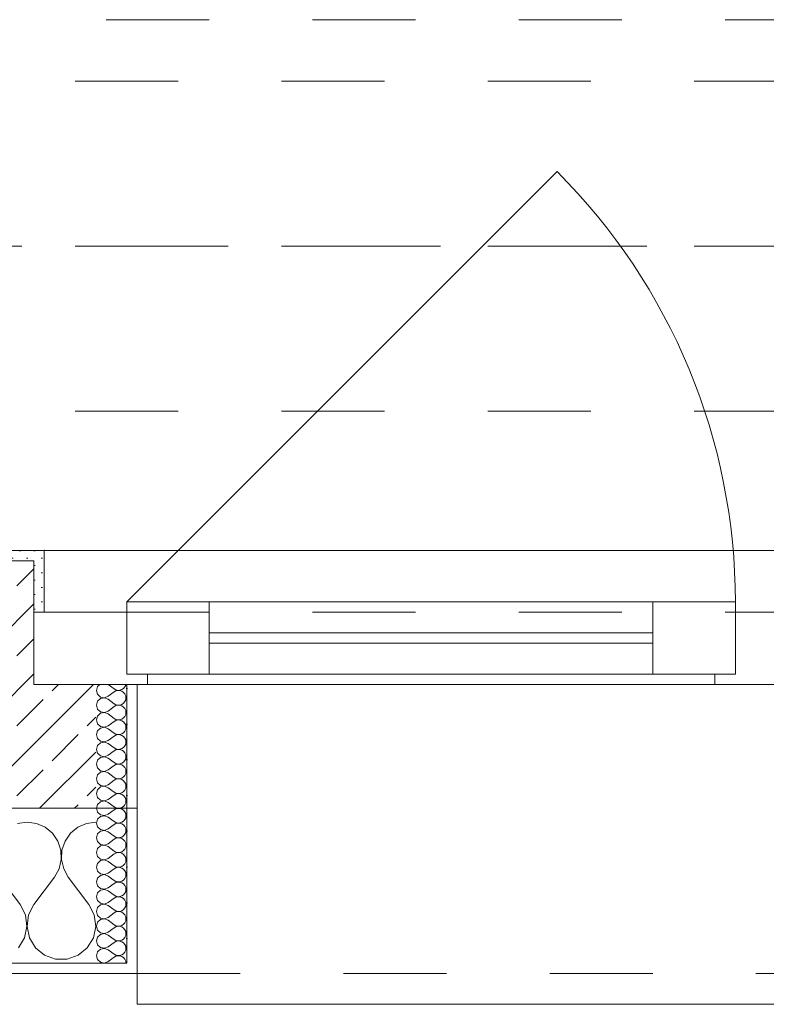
# Model space of a CAD drawing. Header units: metres. Extents: x -3.5 to 65.3, y -10.9 to 16.7.
# Tile 30 of 165: x 22.726 to 23.45, y -0.185 to 0.769. Entities that reach past the tile are written whole.
import ezdxf

# ---------------------------------------------------------------- set-up
doc = ezdxf.new("R2010")
doc.units = ezdxf.units.M
doc.header["$MEASUREMENT"] = 0
for name, pattern in [('Achse', [0.08, 0.04, -0.02, 0, -0.02]), ('Strichlinie doppelt', [0.218722, 0.105833, -0.042333, 0.028222, -0.042333]), ('Strichlinie eng', [0.046, 0.03, -0.016]), ('Untersicht', [0.04, 0.03, -0.01]), ('Wipeout_Contour', [1, 0, -1])]:
    doc.linetypes.add(name, pattern=pattern)
for name, color, linetype in [('102 - Bemaßung_ Beschriftung.Detail_ Ausschnitt', 7, 'Continuous'), ('451 - Universal.Achsen Raster', 7, 'Continuous'), ('603 - Struktur.Bodenplatte_ Decke Roh', 7, 'Continuous'), ('604 - Struktur.Wand Aussen', 7, 'Continuous'), ('608 - Struktur.Träger', 7, 'Continuous'), ('653 - Abdeckung.TB Verkofferung', 7, 'Continuous')]:
    doc.layers.add(name, color=color, linetype=linetype)
doc.styles.add('ERSTELLTER_STIL_1', font='txt')
doc.dimstyles.new('ERSTELLTER_STIL__1', dxfattribs={"dimtxt": 0.04, "dimasz": 0.02128, "dimexe": 0.18, "dimexo": 0.0625, "dimgap": 0, "dimtad": 1, "dimzin": 0, "dimdsep": 46, "dimtxsty": 'ERSTELLTER_STIL_1', "dimblk": 'ARROWHEAD_2', "dimblk1": 'ARROWHEAD_2', "dimblk2": 'ARROWHEAD_2', "dimcen": 0.09, "dimse1": 1, "dimse2": 1, "dimclrd": 7, "dimclre": 7, "dimclrt": 7, "dimazin": 0, "dimtfac": 1, "dimtdec": 4, "dimtmove": 0, "dimatfit": 3, "dimfxl": 1, "dimtolj": 1, "dimtzin": 0, "dimarcsym": 0})
pattern_1 = [(0, (0, 0), (0, 0.034641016), [0, -0.02]), (0, (0.01, 0.01732), (0, 0.034641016), [0, -0.02])]
pattern_2 = [(45, (0, 0), (-0.007071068, 0.007071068), [0, -0.01])]

# ---------------------------------------------------------------- blocks, each defined once
blk = doc.blocks.new('*X16')
at = {"layer": '604 - Struktur.Wand Aussen', "color": 7, "linetype": 'Continuous', "lineweight": 5}
for p, q in [((22.73333, -0.00833), (22.72422, -0.0096)), ((22.74244, -0.0096), (22.73333, -0.00833)), ((22.8, -0.00833), (22.79089, -0.0096)), ((22.75086, -0.01331), (22.74244, -0.0096)), ((22.75794, -0.01918), (22.75086, -0.01331)), ((22.78248, -0.01331), (22.77539, -0.01918)), ((22.79089, -0.0096), (22.78248, -0.01331)), ((22.76315, -0.02676), (22.75794, -0.01918)), ((22.76609, -0.03547), (22.76315, -0.02676)), ((22.77019, -0.02676), (22.76725, -0.03547)), ((22.77539, -0.01918), (22.77019, -0.02676)), ((22.76653, -0.04466), (22.76609, -0.03547)), ((22.76725, -0.03547), (22.7668, -0.04466)), ((22.76445, -0.05362), (22.76653, -0.04466)), ((22.7668, -0.04466), (22.76888, -0.05362)), ((22.76, -0.06167), (22.76445, -0.05362)), ((22.76888, -0.05362), (22.77333, -0.06167)), ((22.72667, -0.08833), (22.70667, -0.06167)), ((22.74, -0.08833), (22.76, -0.06167)), ((22.79333, -0.08833), (22.77333, -0.06167)), ((22.73182, -0.09839), (22.72667, -0.08833)), ((22.74, -0.08833), (22.73485, -0.09839)), ((22.79848, -0.09839), (22.79333, -0.08833)), ((22.73331, -0.10959), (22.73182, -0.09839)), ((22.73485, -0.09839), (22.73336, -0.10959)), ((22.79998, -0.10959), (22.79848, -0.09839)), ((22.73097, -0.12065), (22.73331, -0.10959)), ((22.73336, -0.10959), (22.73569, -0.12065)), ((22.79764, -0.12065), (22.79998, -0.10959)), ((22.72508, -0.13029), (22.73097, -0.12065)), ((22.73569, -0.12065), (22.74159, -0.13029)), ((22.79175, -0.13029), (22.79764, -0.12065)), ((22.74159, -0.13029), (22.75037, -0.13741)), ((22.78297, -0.13741), (22.79175, -0.13029)), ((22.75037, -0.13741), (22.76102, -0.14118)), ((22.76102, -0.14118), (22.77232, -0.14118)), ((22.77232, -0.14118), (22.78297, -0.13741))]:
    blk.add_line(p, q, dxfattribs=at)
blk = doc.blocks.new('*X34')
at = {"layer": '604 - Struktur.Wand Aussen', "color": 7, "linetype": 'Continuous', "lineweight": 5}
for p, q in [((22.80392, 0.125), (22.80178, 0.12304)), ((22.81214, 0.125), (22.81786, 0.12071)), ((22.82822, 0.12267), (22.82901, 0.12448)), ((22.82901, 0.12448), (22.82909, 0.125)), ((22.80178, 0.12304), (22.80071, 0.11929)), ((22.80071, 0.11929), (22.80178, 0.11553)), ((22.80178, 0.11553), (22.80466, 0.1129)), ((22.81214, 0.11357), (22.81786, 0.11786)), ((22.81786, 0.12071), (22.81958, 0.11976)), ((22.81958, 0.11881), (22.81786, 0.11786)), ((22.81958, 0.11976), (22.8215, 0.11931)), ((22.8215, 0.11926), (22.81958, 0.11881)), ((22.8215, 0.11931), (22.82347, 0.11941)), ((22.82347, 0.11916), (22.8215, 0.11926)), ((22.82347, 0.11941), (22.82534, 0.12004)), ((22.82534, 0.11853), (22.82347, 0.11916)), ((22.82534, 0.12004), (22.82696, 0.12116)), ((22.82696, 0.11742), (22.82534, 0.11853)), ((22.82696, 0.12116), (22.82822, 0.12267)), ((22.82822, 0.1159), (22.82696, 0.11742)), ((22.82901, 0.11409), (22.82822, 0.1159)), ((22.80178, 0.10876), (22.80071, 0.105)), ((22.80071, 0.105), (22.80178, 0.10124)), ((22.80466, 0.11139), (22.80178, 0.10876)), ((22.80466, 0.1129), (22.8085, 0.11217)), ((22.8085, 0.11211), (22.80466, 0.11139)), ((22.8085, 0.11217), (22.81214, 0.11357)), ((22.81214, 0.11071), (22.8085, 0.11211)), ((22.81214, 0.11071), (22.81786, 0.10643)), ((22.81786, 0.10643), (22.81958, 0.10547)), ((22.81958, 0.10547), (22.8215, 0.10503)), ((22.8215, 0.10503), (22.82347, 0.10512)), ((22.82347, 0.10512), (22.82534, 0.10575)), ((22.82534, 0.10575), (22.82696, 0.10687)), ((22.82696, 0.10687), (22.82822, 0.10839)), ((22.82822, 0.10839), (22.82901, 0.11019)), ((22.82929, 0.11214), (22.82901, 0.11409)), ((22.82901, 0.11019), (22.82929, 0.11214)), ((22.80178, 0.10124), (22.80466, 0.09861)), ((22.80466, 0.0971), (22.80178, 0.09447)), ((22.80466, 0.09861), (22.8085, 0.09789)), ((22.8085, 0.09783), (22.80466, 0.0971)), ((22.8085, 0.09789), (22.81214, 0.09929)), ((22.81214, 0.09643), (22.8085, 0.09783)), ((22.81214, 0.09929), (22.81786, 0.10357)), ((22.81214, 0.09643), (22.81786, 0.09214)), ((22.81958, 0.10453), (22.81786, 0.10357)), ((22.8215, 0.10497), (22.81958, 0.10453)), ((22.82347, 0.10488), (22.8215, 0.10497)), ((22.82534, 0.10425), (22.82347, 0.10488)), ((22.82696, 0.10313), (22.82534, 0.10425)), ((22.82822, 0.10161), (22.82696, 0.10313)), ((22.82901, 0.09981), (22.82822, 0.10161)), ((22.82822, 0.0941), (22.82901, 0.09591)), ((22.82929, 0.09786), (22.82901, 0.09981)), ((22.82901, 0.09591), (22.82929, 0.09786)), ((22.80178, 0.09447), (22.80071, 0.09071)), ((22.80071, 0.09071), (22.80178, 0.08696)), ((22.80178, 0.08696), (22.80466, 0.08433)), ((22.81214, 0.085), (22.81786, 0.08929)), ((22.81786, 0.09214), (22.81958, 0.09119)), ((22.81958, 0.09024), (22.81786, 0.08929)), ((22.81958, 0.09119), (22.8215, 0.09074)), ((22.8215, 0.09069), (22.81958, 0.09024)), ((22.8215, 0.09074), (22.82347, 0.09084)), ((22.82347, 0.09059), (22.8215, 0.09069)), ((22.82347, 0.09084), (22.82534, 0.09147)), ((22.82534, 0.08996), (22.82347, 0.09059)), ((22.82534, 0.09147), (22.82696, 0.09258)), ((22.82696, 0.08884), (22.82534, 0.08996)), ((22.82696, 0.09258), (22.82822, 0.0941)), ((22.82822, 0.08733), (22.82696, 0.08884)), ((22.82901, 0.08552), (22.82822, 0.08733)), ((22.80178, 0.08018), (22.80071, 0.07643)), ((22.80071, 0.07643), (22.80178, 0.07267)), ((22.80466, 0.08282), (22.80178, 0.08018)), ((22.80466, 0.08433), (22.8085, 0.0836)), ((22.8085, 0.08354), (22.80466, 0.08282)), ((22.8085, 0.0836), (22.81214, 0.085)), ((22.81214, 0.08214), (22.8085, 0.08354)), ((22.81214, 0.08214), (22.81786, 0.07786)), ((22.81786, 0.07786), (22.81958, 0.0769)), ((22.81958, 0.0769), (22.8215, 0.07646)), ((22.8215, 0.0764), (22.81958, 0.07595)), ((22.8215, 0.07646), (22.82347, 0.07655)), ((22.82347, 0.0763), (22.8215, 0.0764)), ((22.82347, 0.07655), (22.82534, 0.07718)), ((22.82534, 0.07718), (22.82696, 0.0783)), ((22.82696, 0.0783), (22.82822, 0.07982)), ((22.82822, 0.07982), (22.82901, 0.08162)), ((22.82929, 0.08357), (22.82901, 0.08552)), ((22.82901, 0.08162), (22.82929, 0.08357)), ((22.80178, 0.07267), (22.80466, 0.07004)), ((22.80466, 0.06853), (22.80178, 0.0659)), ((22.80466, 0.07004), (22.8085, 0.06931)), ((22.8085, 0.06926), (22.80466, 0.06853)), ((22.8085, 0.06931), (22.81214, 0.07071)), ((22.81214, 0.06786), (22.8085, 0.06926)), ((22.81214, 0.07071), (22.81786, 0.075)), ((22.81214, 0.06786), (22.81786, 0.06357)), ((22.81958, 0.07595), (22.81786, 0.075)), ((22.82534, 0.07567), (22.82347, 0.0763)), ((22.82696, 0.07456), (22.82534, 0.07567)), ((22.82822, 0.07304), (22.82696, 0.07456)), ((22.82901, 0.07124), (22.82822, 0.07304)), ((22.82822, 0.06553), (22.82901, 0.06733)), ((22.82929, 0.06929), (22.82901, 0.07124)), ((22.82901, 0.06733), (22.82929, 0.06929)), ((22.80178, 0.0659), (22.80071, 0.06214)), ((22.80071, 0.06214), (22.80178, 0.05839)), ((22.80178, 0.05839), (22.80466, 0.05575)), ((22.81214, 0.05643), (22.81786, 0.06071)), ((22.81786, 0.06357), (22.81958, 0.06262)), ((22.81958, 0.06167), (22.81786, 0.06071)), ((22.81958, 0.06262), (22.8215, 0.06217)), ((22.8215, 0.06211), (22.81958, 0.06167)), ((22.8215, 0.06217), (22.82347, 0.06227)), ((22.82347, 0.06202), (22.8215, 0.06211)), ((22.82347, 0.06227), (22.82534, 0.0629)), ((22.82534, 0.06139), (22.82347, 0.06202)), ((22.82534, 0.0629), (22.82696, 0.06401)), ((22.82696, 0.06027), (22.82534, 0.06139)), ((22.82696, 0.06401), (22.82822, 0.06553)), ((22.82822, 0.05876), (22.82696, 0.06027)), ((22.82901, 0.05695), (22.82822, 0.05876)), ((22.80178, 0.05161), (22.80071, 0.04786)), ((22.80071, 0.04786), (22.80178, 0.0441)), ((22.80466, 0.05425), (22.80178, 0.05161)), ((22.80466, 0.05575), (22.8085, 0.05503)), ((22.8085, 0.05497), (22.80466, 0.05425)), ((22.8085, 0.05503), (22.81214, 0.05643)), ((22.81214, 0.05357), (22.8085, 0.05497)), ((22.81214, 0.05357), (22.81786, 0.04929)), ((22.81786, 0.04929), (22.81958, 0.04833)), ((22.81958, 0.04833), (22.8215, 0.04789)), ((22.8215, 0.04783), (22.81958, 0.04738)), ((22.8215, 0.04789), (22.82347, 0.04798)), ((22.82347, 0.04773), (22.8215, 0.04783)), ((22.82347, 0.04798), (22.82534, 0.04861)), ((22.82534, 0.0471), (22.82347, 0.04773)), ((22.82534, 0.04861), (22.82696, 0.04973)), ((22.82696, 0.04973), (22.82822, 0.05124)), ((22.82822, 0.05124), (22.82901, 0.05305)), ((22.82929, 0.055), (22.82901, 0.05695)), ((22.82901, 0.05305), (22.82929, 0.055)), ((22.80178, 0.0441), (22.80466, 0.04147)), ((22.80466, 0.03996), (22.80178, 0.03733)), ((22.80466, 0.04147), (22.8085, 0.04074)), ((22.8085, 0.04069), (22.80466, 0.03996)), ((22.8085, 0.04074), (22.81214, 0.04214)), ((22.81214, 0.03929), (22.8085, 0.04069)), ((22.81214, 0.04214), (22.81786, 0.04643)), ((22.81214, 0.03929), (22.81786, 0.035)), ((22.81958, 0.04738), (22.81786, 0.04643)), ((22.82696, 0.04599), (22.82534, 0.0471)), ((22.82822, 0.04447), (22.82696, 0.04599)), ((22.82901, 0.04267), (22.82822, 0.04447)), ((22.82822, 0.03696), (22.82901, 0.03876)), ((22.82929, 0.04071), (22.82901, 0.04267)), ((22.82901, 0.03876), (22.82929, 0.04071)), ((22.80178, 0.03733), (22.80071, 0.03357)), ((22.80071, 0.03357), (22.80178, 0.02982)), ((22.80178, 0.02982), (22.80466, 0.02718)), ((22.81214, 0.02786), (22.81786, 0.03214)), ((22.81786, 0.035), (22.81958, 0.03405)), ((22.81958, 0.0331), (22.81786, 0.03214)), ((22.81958, 0.03405), (22.8215, 0.0336)), ((22.8215, 0.03354), (22.81958, 0.0331)), ((22.8215, 0.0336), (22.82347, 0.0337)), ((22.82347, 0.03345), (22.8215, 0.03354)), ((22.82347, 0.0337), (22.82534, 0.03433)), ((22.82534, 0.03282), (22.82347, 0.03345)), ((22.82534, 0.03433), (22.82696, 0.03544)), ((22.82696, 0.0317), (22.82534, 0.03282)), ((22.82696, 0.03544), (22.82822, 0.03696)), ((22.82822, 0.03018), (22.82696, 0.0317)), ((22.82901, 0.02838), (22.82822, 0.03018)), ((22.80178, 0.02304), (22.80071, 0.01929)), ((22.80071, 0.01929), (22.80178, 0.01553)), ((22.80466, 0.02567), (22.80178, 0.02304)), ((22.80466, 0.02718), (22.8085, 0.02646)), ((22.8085, 0.0264), (22.80466, 0.02567)), ((22.8085, 0.02646), (22.81214, 0.02786)), ((22.81214, 0.025), (22.8085, 0.0264)), ((22.81214, 0.025), (22.81786, 0.02071)), ((22.81786, 0.02071), (22.81958, 0.01976)), ((22.81958, 0.01976), (22.8215, 0.01931)), ((22.8215, 0.01926), (22.81958, 0.01881)), ((22.8215, 0.01931), (22.82347, 0.01941)), ((22.82347, 0.01916), (22.8215, 0.01926)), ((22.82347, 0.01941), (22.82534, 0.02004)), ((22.82534, 0.01853), (22.82347, 0.01916)), ((22.82534, 0.02004), (22.82696, 0.02116)), ((22.82696, 0.02116), (22.82822, 0.02267)), ((22.82822, 0.02267), (22.82901, 0.02448)), ((22.82929, 0.02643), (22.82901, 0.02838)), ((22.82901, 0.02448), (22.82929, 0.02643)), ((22.80178, 0.01553), (22.80466, 0.0129)), ((22.80466, 0.01139), (22.80178, 0.00876)), ((22.80466, 0.0129), (22.8085, 0.01217)), ((22.8085, 0.01211), (22.80466, 0.01139)), ((22.8085, 0.01217), (22.81214, 0.01357)), ((22.81214, 0.01071), (22.8085, 0.01211)), ((22.81214, 0.01357), (22.81786, 0.01786)), ((22.81214, 0.01071), (22.81786, 0.00643)), ((22.81958, 0.01881), (22.81786, 0.01786)), ((22.82696, 0.01742), (22.82534, 0.01853)), ((22.82822, 0.0159), (22.82696, 0.01742)), ((22.82901, 0.01409), (22.82822, 0.0159)), ((22.82822, 0.00839), (22.82901, 0.01019)), ((22.82929, 0.01214), (22.82901, 0.01409)), ((22.82901, 0.01019), (22.82929, 0.01214)), ((22.80178, 0.00876), (22.80071, 0.005)), ((22.80071, 0.005), (22.80178, 0.00124)), ((22.80178, 0.00124), (22.80466, -0.00139)), ((22.81214, -0.00071), (22.81786, 0.00357)), ((22.81786, 0.00643), (22.81958, 0.00547)), ((22.81958, 0.00453), (22.81786, 0.00357)), ((22.81958, 0.00547), (22.8215, 0.00503)), ((22.8215, 0.00497), (22.81958, 0.00453)), ((22.8215, 0.00503), (22.82347, 0.00512)), ((22.82347, 0.00488), (22.8215, 0.00497)), ((22.82347, 0.00512), (22.82534, 0.00575)), ((22.82534, 0.00425), (22.82347, 0.00488)), ((22.82534, 0.00575), (22.82696, 0.00687)), ((22.82696, 0.00313), (22.82534, 0.00425)), ((22.82696, 0.00687), (22.82822, 0.00839)), ((22.82822, 0.00161), (22.82696, 0.00313)), ((22.82901, -0.00019), (22.82822, 0.00161)), ((22.80178, -0.00553), (22.80071, -0.00929)), ((22.80071, -0.00929), (22.80178, -0.01304)), ((22.80466, -0.0029), (22.80178, -0.00553)), ((22.80466, -0.00139), (22.8085, -0.00211)), ((22.8085, -0.00217), (22.80466, -0.0029)), ((22.8085, -0.00211), (22.81214, -0.00071)), ((22.81214, -0.00357), (22.8085, -0.00217)), ((22.81214, -0.00357), (22.81786, -0.00786)), ((22.81786, -0.00786), (22.81958, -0.00881)), ((22.81958, -0.00881), (22.8215, -0.00926)), ((22.8215, -0.00931), (22.81958, -0.00976)), ((22.8215, -0.00926), (22.82347, -0.00916)), ((22.82347, -0.00941), (22.8215, -0.00931)), ((22.82347, -0.00916), (22.82534, -0.00853)), ((22.82534, -0.01004), (22.82347, -0.00941)), ((22.82534, -0.00853), (22.82696, -0.00742)), ((22.82696, -0.00742), (22.82822, -0.0059)), ((22.82822, -0.0059), (22.82901, -0.00409)), ((22.82929, -0.00214), (22.82901, -0.00019)), ((22.82901, -0.00409), (22.82929, -0.00214)), ((22.80178, -0.01304), (22.80466, -0.01567)), ((22.80466, -0.01718), (22.80178, -0.01982)), ((22.80466, -0.01567), (22.8085, -0.0164)), ((22.8085, -0.01646), (22.80466, -0.01718)), ((22.8085, -0.0164), (22.81214, -0.015)), ((22.81214, -0.01786), (22.8085, -0.01646)), ((22.81214, -0.015), (22.81786, -0.01071)), ((22.81214, -0.01786), (22.81786, -0.02214)), ((22.81958, -0.00976), (22.81786, -0.01071)), ((22.82696, -0.01116), (22.82534, -0.01004)), ((22.82822, -0.01267), (22.82696, -0.01116)), ((22.82901, -0.01448), (22.82822, -0.01267)), ((22.82822, -0.02018), (22.82901, -0.01838)), ((22.82929, -0.01643), (22.82901, -0.01448)), ((22.82901, -0.01838), (22.82929, -0.01643)), ((22.80178, -0.01982), (22.80071, -0.02357)), ((22.80071, -0.02357), (22.80178, -0.02733)), ((22.80178, -0.02733), (22.80466, -0.02996)), ((22.81214, -0.02929), (22.81786, -0.025)), ((22.81786, -0.02214), (22.81958, -0.0231)), ((22.81958, -0.02405), (22.81786, -0.025)), ((22.81958, -0.0231), (22.8215, -0.02354)), ((22.8215, -0.0236), (22.81958, -0.02405)), ((22.8215, -0.02354), (22.82347, -0.02345)), ((22.82347, -0.0237), (22.8215, -0.0236)), ((22.82347, -0.02345), (22.82534, -0.02282)), ((22.82534, -0.02433), (22.82347, -0.0237)), ((22.82534, -0.02282), (22.82696, -0.0217)), ((22.82696, -0.02544), (22.82534, -0.02433)), ((22.82696, -0.0217), (22.82822, -0.02018)), ((22.82822, -0.02696), (22.82696, -0.02544)), ((22.82901, -0.02876), (22.82822, -0.02696)), ((22.80178, -0.0341), (22.80071, -0.03786)), ((22.80071, -0.03786), (22.80178, -0.04161)), ((22.80466, -0.03147), (22.80178, -0.0341)), ((22.80466, -0.02996), (22.8085, -0.03069)), ((22.8085, -0.03074), (22.80466, -0.03147)), ((22.8085, -0.03069), (22.81214, -0.02929)), ((22.81214, -0.03214), (22.8085, -0.03074)), ((22.81214, -0.03214), (22.81786, -0.03643)), ((22.81786, -0.03643), (22.81958, -0.03738)), ((22.81958, -0.03738), (22.8215, -0.03783)), ((22.8215, -0.03789), (22.81958, -0.03833)), ((22.8215, -0.03783), (22.82347, -0.03773)), ((22.82347, -0.03798), (22.8215, -0.03789)), ((22.82347, -0.03773), (22.82534, -0.0371)), ((22.82534, -0.03861), (22.82347, -0.03798)), ((22.82534, -0.0371), (22.82696, -0.03599)), ((22.82696, -0.03599), (22.82822, -0.03447)), ((22.82822, -0.03447), (22.82901, -0.03267)), ((22.82929, -0.03071), (22.82901, -0.02876)), ((22.82901, -0.03267), (22.82929, -0.03071)), ((22.80178, -0.04161), (22.80466, -0.04425)), ((22.80466, -0.04575), (22.80178, -0.04839)), ((22.80466, -0.04425), (22.8085, -0.04497)), ((22.8085, -0.04503), (22.80466, -0.04575)), ((22.8085, -0.04497), (22.81214, -0.04357)), ((22.81214, -0.04643), (22.8085, -0.04503)), ((22.81214, -0.04357), (22.81786, -0.03929)), ((22.81214, -0.04643), (22.81786, -0.05071)), ((22.81958, -0.03833), (22.81786, -0.03929)), ((22.82696, -0.03973), (22.82534, -0.03861)), ((22.82822, -0.04124), (22.82696, -0.03973)), ((22.82901, -0.04305), (22.82822, -0.04124)), ((22.82822, -0.04876), (22.82901, -0.04695)), ((22.82929, -0.045), (22.82901, -0.04305)), ((22.82901, -0.04695), (22.82929, -0.045)), ((22.80178, -0.04839), (22.80071, -0.05214)), ((22.80071, -0.05214), (22.80178, -0.0559)), ((22.80178, -0.0559), (22.80466, -0.05853)), ((22.81214, -0.05786), (22.81786, -0.05357)), ((22.81786, -0.05071), (22.81958, -0.05167)), ((22.81958, -0.05262), (22.81786, -0.05357)), ((22.81958, -0.05167), (22.8215, -0.05211)), ((22.8215, -0.05217), (22.81958, -0.05262)), ((22.8215, -0.05211), (22.82347, -0.05202)), ((22.82347, -0.05227), (22.8215, -0.05217)), ((22.82347, -0.05202), (22.82534, -0.05139)), ((22.82534, -0.0529), (22.82347, -0.05227)), ((22.82534, -0.05139), (22.82696, -0.05027)), ((22.82696, -0.05401), (22.82534, -0.0529)), ((22.82696, -0.05027), (22.82822, -0.04876)), ((22.82822, -0.05553), (22.82696, -0.05401)), ((22.82901, -0.05733), (22.82822, -0.05553)), ((22.80178, -0.06267), (22.80071, -0.06643)), ((22.80071, -0.06643), (22.80178, -0.07018)), ((22.80466, -0.06004), (22.80178, -0.06267)), ((22.80466, -0.05853), (22.8085, -0.05926)), ((22.8085, -0.05931), (22.80466, -0.06004)), ((22.8085, -0.05926), (22.81214, -0.05786)), ((22.81214, -0.06071), (22.8085, -0.05931)), ((22.81214, -0.06071), (22.81786, -0.065)), ((22.81786, -0.065), (22.81958, -0.06595)), ((22.81958, -0.06595), (22.8215, -0.0664)), ((22.8215, -0.06646), (22.81958, -0.0669)), ((22.8215, -0.0664), (22.82347, -0.0663)), ((22.82347, -0.06655), (22.8215, -0.06646)), ((22.82347, -0.0663), (22.82534, -0.06567)), ((22.82534, -0.06718), (22.82347, -0.06655)), ((22.82534, -0.06567), (22.82696, -0.06456)), ((22.82696, -0.06456), (22.82822, -0.06304)), ((22.82822, -0.06304), (22.82901, -0.06124)), ((22.82929, -0.05929), (22.82901, -0.05733)), ((22.82901, -0.06124), (22.82929, -0.05929)), ((22.80178, -0.07018), (22.80466, -0.07282)), ((22.80466, -0.07433), (22.80178, -0.07696)), ((22.80466, -0.07282), (22.8085, -0.07354)), ((22.8085, -0.0736), (22.80466, -0.07433)), ((22.8085, -0.07354), (22.81214, -0.07214)), ((22.81214, -0.075), (22.8085, -0.0736)), ((22.81214, -0.07214), (22.81786, -0.06786)), ((22.81214, -0.075), (22.81786, -0.07929)), ((22.81958, -0.0669), (22.81786, -0.06786)), ((22.82696, -0.0683), (22.82534, -0.06718)), ((22.82822, -0.06982), (22.82696, -0.0683)), ((22.82901, -0.07162), (22.82822, -0.06982)), ((22.82822, -0.07733), (22.82901, -0.07552)), ((22.82929, -0.07357), (22.82901, -0.07162)), ((22.82901, -0.07552), (22.82929, -0.07357)), ((22.80178, -0.07696), (22.80071, -0.08071)), ((22.80071, -0.08071), (22.80178, -0.08447)), ((22.80178, -0.08447), (22.80466, -0.0871)), ((22.81214, -0.08643), (22.81786, -0.08214)), ((22.81786, -0.07929), (22.81958, -0.08024)), ((22.81958, -0.08119), (22.81786, -0.08214)), ((22.81958, -0.08024), (22.8215, -0.08069)), ((22.8215, -0.08074), (22.81958, -0.08119)), ((22.8215, -0.08069), (22.82347, -0.08059)), ((22.82347, -0.08084), (22.8215, -0.08074)), ((22.82347, -0.08059), (22.82534, -0.07996)), ((22.82534, -0.08147), (22.82347, -0.08084)), ((22.82534, -0.07996), (22.82696, -0.07884)), ((22.82696, -0.08258), (22.82534, -0.08147)), ((22.82696, -0.07884), (22.82822, -0.07733)), ((22.82822, -0.0841), (22.82696, -0.08258)), ((22.82901, -0.08591), (22.82822, -0.0841)), ((22.80178, -0.09124), (22.80071, -0.095)), ((22.80071, -0.095), (22.80178, -0.09876)), ((22.80466, -0.08861), (22.80178, -0.09124)), ((22.80466, -0.0871), (22.8085, -0.08783)), ((22.8085, -0.08789), (22.80466, -0.08861)), ((22.8085, -0.08783), (22.81214, -0.08643)), ((22.81214, -0.08929), (22.8085, -0.08789)), ((22.81214, -0.08929), (22.81786, -0.09357)), ((22.81786, -0.09357), (22.81958, -0.09453)), ((22.81958, -0.09453), (22.8215, -0.09497)), ((22.8215, -0.09503), (22.81958, -0.09547)), ((22.8215, -0.09497), (22.82347, -0.09488)), ((22.82347, -0.09512), (22.8215, -0.09503)), ((22.82347, -0.09488), (22.82534, -0.09425)), ((22.82534, -0.09575), (22.82347, -0.09512)), ((22.82534, -0.09425), (22.82696, -0.09313)), ((22.82696, -0.09313), (22.82822, -0.09161)), ((22.82822, -0.09161), (22.82901, -0.08981)), ((22.82929, -0.08786), (22.82901, -0.08591)), ((22.82901, -0.08981), (22.82929, -0.08786)), ((22.80178, -0.09876), (22.80466, -0.10139)), ((22.80466, -0.1029), (22.80178, -0.10553)), ((22.80466, -0.10139), (22.8085, -0.10211)), ((22.8085, -0.10217), (22.80466, -0.1029)), ((22.8085, -0.10211), (22.81214, -0.10071)), ((22.81214, -0.10357), (22.8085, -0.10217)), ((22.81214, -0.10071), (22.81786, -0.09643)), ((22.81214, -0.10357), (22.81786, -0.10786)), ((22.81958, -0.09547), (22.81786, -0.09643)), ((22.82696, -0.09687), (22.82534, -0.09575)), ((22.82822, -0.09839), (22.82696, -0.09687)), ((22.82901, -0.10019), (22.82822, -0.09839)), ((22.82822, -0.1059), (22.82901, -0.10409)), ((22.82929, -0.10214), (22.82901, -0.10019)), ((22.82901, -0.10409), (22.82929, -0.10214)), ((22.80178, -0.10553), (22.80071, -0.10929)), ((22.80071, -0.10929), (22.80178, -0.11304)), ((22.80178, -0.11304), (22.80466, -0.11567)), ((22.81214, -0.115), (22.81786, -0.11071)), ((22.81786, -0.10786), (22.81958, -0.10881)), ((22.81958, -0.10976), (22.81786, -0.11071)), ((22.81958, -0.10881), (22.8215, -0.10926)), ((22.8215, -0.10931), (22.81958, -0.10976)), ((22.8215, -0.10926), (22.82347, -0.10916)), ((22.82347, -0.10941), (22.8215, -0.10931)), ((22.82347, -0.10916), (22.82534, -0.10853)), ((22.82534, -0.11004), (22.82347, -0.10941)), ((22.82534, -0.10853), (22.82696, -0.10742)), ((22.82696, -0.11116), (22.82534, -0.11004)), ((22.82696, -0.10742), (22.82822, -0.1059)), ((22.82822, -0.11267), (22.82696, -0.11116)), ((22.82901, -0.11448), (22.82822, -0.11267)), ((22.82929, -0.11643), (22.82901, -0.11448)), ((22.80178, -0.11982), (22.80071, -0.12357)), ((22.80071, -0.12357), (22.80178, -0.12733)), ((22.80466, -0.11718), (22.80178, -0.11982)), ((22.80466, -0.11567), (22.8085, -0.1164)), ((22.8085, -0.11646), (22.80466, -0.11718)), ((22.8085, -0.1164), (22.81214, -0.115)), ((22.81214, -0.11786), (22.8085, -0.11646)), ((22.81214, -0.11786), (22.81786, -0.12214)), ((22.81786, -0.12214), (22.81958, -0.1231)), ((22.81958, -0.12405), (22.81786, -0.125)), ((22.81958, -0.1231), (22.8215, -0.12354)), ((22.8215, -0.1236), (22.81958, -0.12405)), ((22.8215, -0.12354), (22.82347, -0.12345)), ((22.82347, -0.1237), (22.8215, -0.1236)), ((22.82347, -0.12345), (22.82534, -0.12282)), ((22.82534, -0.12433), (22.82347, -0.1237)), ((22.82534, -0.12282), (22.82696, -0.1217)), ((22.82696, -0.1217), (22.82822, -0.12018)), ((22.82822, -0.12018), (22.82901, -0.11838)), ((22.82901, -0.11838), (22.82929, -0.11643)), ((22.80178, -0.12733), (22.80466, -0.12996)), ((22.80466, -0.13147), (22.80178, -0.1341)), ((22.80466, -0.12996), (22.8085, -0.13069)), ((22.8085, -0.13074), (22.80466, -0.13147)), ((22.8085, -0.13069), (22.81214, -0.12929)), ((22.81214, -0.13214), (22.8085, -0.13074)), ((22.81214, -0.12929), (22.81786, -0.125)), ((22.81214, -0.13214), (22.81786, -0.13643)), ((22.82696, -0.12544), (22.82534, -0.12433)), ((22.82822, -0.12696), (22.82696, -0.12544)), ((22.82901, -0.12876), (22.82822, -0.12696)), ((22.82822, -0.13447), (22.82901, -0.13267)), ((22.82929, -0.13071), (22.82901, -0.12876)), ((22.82901, -0.13267), (22.82929, -0.13071)), ((22.80178, -0.1341), (22.80071, -0.13786)), ((22.80071, -0.13786), (22.80178, -0.14161)), ((22.80178, -0.14161), (22.80466, -0.14425)), ((22.81214, -0.14357), (22.81786, -0.13929)), ((22.81786, -0.13643), (22.81958, -0.13738)), ((22.81958, -0.13833), (22.81786, -0.13929)), ((22.81958, -0.13738), (22.8215, -0.13783)), ((22.8215, -0.13789), (22.81958, -0.13833)), ((22.8215, -0.13783), (22.82347, -0.13773)), ((22.82347, -0.13798), (22.8215, -0.13789)), ((22.82347, -0.13773), (22.82534, -0.1371)), ((22.82534, -0.13861), (22.82347, -0.13798)), ((22.82534, -0.1371), (22.82696, -0.13599)), ((22.82696, -0.13973), (22.82534, -0.13861)), ((22.82696, -0.13599), (22.82822, -0.13447)), ((22.82822, -0.14124), (22.82696, -0.13973)), ((22.82901, -0.14305), (22.82822, -0.14124)), ((22.82929, -0.145), (22.82901, -0.14305)), ((22.80466, -0.14425), (22.8085, -0.14497)), ((22.8085, -0.14497), (22.81214, -0.14357))]:
    blk.add_line(p, q, dxfattribs=at)
blk = doc.blocks.new('*D188')
at = {"layer": '102 - Bemaßung_ Beschriftung.Detail_ Ausschnitt', "color": 7, "linetype": 'Continuous', "lineweight": 5}
for p, q in [((43.36099, 0.26308), (43.38899, 0.24692)), ((43.39599, 0.255), (43.35399, 0.255)), ((43.36099, 0.25308), (43.38899, 0.23692)), ((43.37499, 0.245), (43.37499, 0.255)), ((43.39599, 0.245), (43.35399, 0.245)), ((43.37499, 0.23131), (43.37499, 0.245))]:
    blk.add_line(p, q, dxfattribs=at)
at = {"layer": '102 - Bemaßung_ Beschriftung.Detail_ Ausschnitt', "color": 7, "lineweight": 5, "insert": (43.36699, 0.20655), "char_height": 0.04, "attachment_point": 7, "rotation": 90, "style": 'ERSTELLTER_STIL_1'}
blk.add_mtext('\\A1;{\\pql;\\fArial|b0|i0|c0|p38;1}', dxfattribs=at)
blk = doc.blocks.new('ARROWHEAD_2')
at = {"color": 0, "linetype": 'Continuous', "lineweight": 0}
for p, q in [((-0.378, -0.655), (0.378, 0.655)), ((0, 0), (-1, 0))]:
    blk.add_line(p, q, dxfattribs=at)
blk = doc.blocks.new('*D217')
at = {"layer": '102 - Bemaßung_ Beschriftung.Detail_ Ausschnitt', "color": 7, "linetype": 'Continuous', "lineweight": 5}
for p, q in [((39.93603, 0.26308), (39.96403, 0.24692)), ((39.97103, 0.255), (39.92903, 0.255)), ((39.93603, 0.25308), (39.96403, 0.23692)), ((39.95003, 0.245), (39.95003, 0.255)), ((39.97103, 0.245), (39.92903, 0.245)), ((39.95003, 0.23131), (39.95003, 0.245))]:
    blk.add_line(p, q, dxfattribs=at)
at = {"layer": '102 - Bemaßung_ Beschriftung.Detail_ Ausschnitt', "color": 7, "lineweight": 5, "insert": (39.94203, 0.20655), "char_height": 0.04, "attachment_point": 7, "rotation": 90, "style": 'ERSTELLTER_STIL_1'}
blk.add_mtext('\\A1;{\\pql;\\fArial|b0|i0|c0|p38;1}', dxfattribs=at)
blk = doc.blocks.new('*D277')
at = {"layer": '102 - Bemaßung_ Beschriftung.Detail_ Ausschnitt', "color": 7, "linetype": 'Continuous', "lineweight": 5}
for p, q in [((41.07099, 0.26308), (41.09899, 0.24692)), ((41.10599, 0.255), (41.06399, 0.255)), ((41.07099, 0.25308), (41.09899, 0.23692)), ((41.08499, 0.245), (41.08499, 0.255)), ((41.10599, 0.245), (41.06399, 0.245)), ((41.08499, 0.23131), (41.08499, 0.245))]:
    blk.add_line(p, q, dxfattribs=at)
at = {"layer": '102 - Bemaßung_ Beschriftung.Detail_ Ausschnitt', "color": 7, "lineweight": 5, "insert": (41.07699, 0.20655), "char_height": 0.04, "attachment_point": 7, "rotation": 90, "style": 'ERSTELLTER_STIL_1'}
blk.add_mtext('\\A1;{\\pql;\\fArial|b0|i0|c0|p38;1}', dxfattribs=at)
blk = doc.blocks.new('*D282')
at = {"layer": '102 - Bemaßung_ Beschriftung.Detail_ Ausschnitt', "color": 7, "linetype": 'Continuous', "lineweight": 5}
for p, q in [((41.17099, 0.26308), (41.19899, 0.24692)), ((41.20599, 0.255), (41.16399, 0.255)), ((41.17099, 0.25308), (41.19899, 0.23692)), ((41.18499, 0.245), (41.18499, 0.255)), ((41.20599, 0.245), (41.16399, 0.245)), ((41.18499, 0.23131), (41.18499, 0.245))]:
    blk.add_line(p, q, dxfattribs=at)
at = {"layer": '102 - Bemaßung_ Beschriftung.Detail_ Ausschnitt', "color": 7, "lineweight": 5, "insert": (41.17699, 0.20655), "char_height": 0.04, "attachment_point": 7, "rotation": 90, "style": 'ERSTELLTER_STIL_1'}
blk.add_mtext('\\A1;{\\pql;\\fArial|b0|i0|c0|p38;1}', dxfattribs=at)
blk = doc.blocks.new('*D288')
at = {"layer": '102 - Bemaßung_ Beschriftung.Detail_ Ausschnitt', "color": 7, "linetype": 'Continuous', "lineweight": 5}
for p, q in [((43.46099, 0.26308), (43.48899, 0.24692)), ((43.49599, 0.255), (43.45399, 0.255)), ((43.46099, 0.25308), (43.48899, 0.23692)), ((43.47499, 0.245), (43.47499, 0.255)), ((43.49599, 0.245), (43.45399, 0.245)), ((43.47499, 0.23131), (43.47499, 0.245))]:
    blk.add_line(p, q, dxfattribs=at)
at = {"layer": '102 - Bemaßung_ Beschriftung.Detail_ Ausschnitt', "color": 7, "lineweight": 5, "insert": (43.46699, 0.20655), "char_height": 0.04, "attachment_point": 7, "rotation": 90, "style": 'ERSTELLTER_STIL_1'}
blk.add_mtext('\\A1;{\\pql;\\fArial|b0|i0|c0|p38;1}', dxfattribs=at)
blk = doc.blocks.new('*D297')
at = {"layer": '102 - Bemaßung_ Beschriftung.Detail_ Ausschnitt', "color": 7, "linetype": 'Continuous', "lineweight": 5}
for p, q in [((43.26099, 0.26308), (43.28899, 0.24692)), ((43.29599, 0.255), (43.25399, 0.255)), ((43.26099, 0.25308), (43.28899, 0.23692)), ((43.27499, 0.245), (43.27499, 0.255)), ((43.29599, 0.245), (43.25399, 0.245)), ((43.27499, 0.23131), (43.27499, 0.245))]:
    blk.add_line(p, q, dxfattribs=at)
at = {"layer": '102 - Bemaßung_ Beschriftung.Detail_ Ausschnitt', "color": 7, "lineweight": 5, "insert": (43.26699, 0.20655), "char_height": 0.04, "attachment_point": 7, "rotation": 90, "style": 'ERSTELLTER_STIL_1'}
blk.add_mtext('\\A1;{\\pql;\\fArial|b0|i0|c0|p38;1}', dxfattribs=at)

msp = doc.modelspace()

# ---------------------------------------------------------------- hatches: boundary and pattern name
at = {"layer": '604 - Struktur.Wand Aussen', "linetype": 'Continuous', "lineweight": 0, "true_color": 0x000000}
h = msp.add_hatch(dxfattribs=at)
h.set_pattern_fill('Gips_0001', color=18, style=0, pattern_type=2)
h.set_pattern_definition(pattern_2)
h.paths.add_polyline_path([(22.28999, 0.245), (22.74, 0.245), (22.74, 0.255), (22.28999, 0.255)])
h = msp.add_hatch(dxfattribs=at)
h.set_pattern_fill('Gips_0001', color=18, style=0, pattern_type=2)
h.set_pattern_definition(pattern_2)
h.paths.add_polyline_path([(22.74, 0.255), (22.74, 0.195), (22.75, 0.195), (22.75, 0.255)])
h = msp.add_hatch(dxfattribs=at)
h.set_pattern_fill('Beton__Stahlbeton_0001', color=18, style=0, pattern_type=2)
h.set_pattern_definition([(45, (0, 0), (-0.03394113, 0.03394113), []), (45, (-0.01697, 0.01697), (-0.03394113, 0.03394113), [0.036, -0.012])])
h.paths.add_polyline_path([(21.52, 0.125), (21.46, 0.125), (21.46, 0.005), (22.8, 0.005), (22.8, 0.125), (22.74, 0.125), (22.74, 0.195), (22.74, 0.245), (21.52, 0.245), (21.52, 0.195)])
h = msp.add_hatch(dxfattribs=at)
h.set_pattern_fill('Verputz_0001', color=18, style=0, pattern_type=2)
h.set_pattern_definition(pattern_1)
h.paths.add_polyline_path([(22.83, -0.155), (22.84, -0.155), (22.84, 0.125), (22.83, 0.125)])
h = msp.add_hatch(dxfattribs=at)
h.set_pattern_fill('Verputz_0001', color=18, style=0, pattern_type=2)
h.set_pattern_definition(pattern_1)
h.paths.add_polyline_path([(21.43, -0.155), (22.83, -0.155), (22.83, -0.145), (21.43, -0.145)])

# ---------------------------------------------------------------- linework, layer by layer
at = {"layer": '451 - Universal.Achsen Raster', "color": 160, "linetype": 'Strichlinie doppelt', "lineweight": 9, "true_color": 0x3232ff}
msp.add_line((64.93503, 0.54998), (-3.175, 0.54998), dxfattribs=at)
at = {"layer": '603 - Struktur.Bodenplatte_ Decke Roh', "color": 7, "linetype": 'Continuous', "lineweight": 18, "flags": 128}
msp.add_lwpolyline([(-0.015, 0.005), (43.89, 0.005)], dxfattribs=at)
at = {"layer": '604 - Struktur.Wand Aussen', "color": 7, "linetype": 'Continuous', "lineweight": 9}
for p, q in [((22.83, 0.205), (23.24719, 0.62219)), ((22.75, 0.255), (25.13, 0.255)), ((22.83, 0.135), (22.83, 0.205)), ((22.83, 0.205), (22.91, 0.205)), ((22.91, 0.205), (23.34, 0.205)), ((22.91, 0.205), (22.91, 0.135)), ((23.34, 0.135), (23.34, 0.205)), ((23.34, 0.205), (23.42, 0.205)), ((23.42, 0.205), (23.42, 0.135)), ((22.74, 0.195), (22.83, 0.195)), ((22.83, 0.195), (22.83, 0.135)), ((23.42, 0.135), (23.42, 0.195)), ((23.42, 0.195), (23.44, 0.195)), ((23.44, 0.195), (23.46, 0.195)), ((22.91, 0.175), (23.34, 0.175)), ((23.34, 0.165), (22.91, 0.165)), ((22.83, 0.135), (22.85, 0.135)), ((22.91, 0.135), (22.83, 0.135)), ((23.34, 0.135), (22.91, 0.135)), ((23.42, 0.135), (23.34, 0.135)), ((23.4, 0.135), (23.42, 0.135))]:
    msp.add_line(p, q, dxfattribs=at)
at = {"layer": '604 - Struktur.Wand Aussen', "color": 7, "linetype": 'Continuous', "lineweight": 5}
for p, q in [((22.74, 0.255), (22.75, 0.255)), ((22.75, 0.245), (22.75, 0.255)), ((22.75, 0.245), (22.75, 0.255)), ((22.75, 0.195), (22.75, 0.245)), ((22.75, 0.195), (22.75, 0.245)), ((22.74, 0.195), (22.75, 0.195)), ((22.74, 0.195), (22.75, 0.195)), ((22.74, 0.195), (22.75, 0.195)), ((22.8, 0.125), (22.83, 0.125)), ((22.8, 0.125), (22.83, 0.125)), ((22.8, 0.125), (22.83, 0.125)), ((22.83, 0.125), (22.84, 0.125)), ((22.83, 0.125), (22.83, -0.145)), ((22.83, -0.145), (22.83, 0.125)), ((22.84, 0.005), (22.84, 0.125)), ((22.84, -0.005), (22.84, 0.005)), ((22.84, -0.145), (22.84, -0.005)), ((21.46, -0.145), (22.8, -0.145)), ((22.8, -0.145), (22.83, -0.145)), ((22.84, -0.155), (22.84, -0.145)), ((22.83, -0.155), (22.84, -0.155))]:
    msp.add_line(p, q, dxfattribs=at)
at = {"layer": '604 - Struktur.Wand Aussen', "color": 7, "linetype": 'Strichlinie eng', "lineweight": 9}
msp.add_line((22.75, 0.255), (25.13, 0.255), dxfattribs=at)
at = {"layer": '604 - Struktur.Wand Aussen', "color": 7, "linetype": 'Continuous', "lineweight": 13}
for p, q in [((22.74, 0.245), (21.52, 0.245)), ((22.74, 0.245), (22.74, 0.195)), ((22.74, 0.125), (22.74, 0.195)), ((22.74, 0.125), (22.74, 0.195)), ((22.74, 0.125), (22.74, 0.195)), ((22.74, 0.125), (22.8, 0.125)), ((22.74, 0.125), (22.8, 0.125)), ((22.74, 0.125), (22.8, 0.125)), ((21.46, 0.005), (22.8, 0.005))]:
    msp.add_line(p, q, dxfattribs=at)
at = {"layer": '604 - Struktur.Wand Aussen', "color": 7, "linetype": 'Continuous', "lineweight": 5, "flags": 128}
for points in [[(22.74, 0.255), (22.28999, 0.255)], [(21.43, -0.155), (22.83, -0.155)]]:
    msp.add_lwpolyline(points, dxfattribs=at)
at = {"layer": '604 - Struktur.Wand Aussen', "color": 7, "linetype": 'Continuous', "lineweight": 9}
msp.add_arc((22.83, 0.205), 0.59, 0, 45, dxfattribs=at)
msp.add_point((22.75, 0.255), dxfattribs=at)
at = {"layer": '608 - Struktur.Träger', "color": 7, "linetype": 'Untersicht', "lineweight": 13}
for p, q in [((0.37999, 0.70998), (61.87999, 0.70998)), ((0.37999, 0.38998), (61.87999, 0.38998))]:
    msp.add_line(p, q, dxfattribs=at)
at = {"layer": '608 - Struktur.Träger', "color": 7, "linetype": 'Achse', "lineweight": 9}
msp.add_line((0.37999, 0.54998), (61.87999, 0.54998), dxfattribs=at)
at = {"layer": '653 - Abdeckung.TB Verkofferung', "color": 7, "linetype": 'Untersicht', "lineweight": 9}
for p, q in [((18.61003, 0.76948), (39.96999, 0.76948)), ((18.61003, 0.19498), (39.96999, 0.19498))]:
    msp.add_line(p, q, dxfattribs=at)

# ---------------------------------------------------------------- block references
at = {"layer": '604 - Struktur.Wand Aussen', "color": 7, "lineweight": 18}
for name in ['*X34', '*X16']:
    msp.add_blockref(name, (0, 0), dxfattribs=at)

# ---------------------------------------------------------------- dimensions: what is measured, and where the dimension line sits
at = {"layer": '102 - Bemaßung_ Beschriftung.Detail_ Ausschnitt', "color": 7, "linetype": 'Continuous', "lineweight": 5}
for base, p2, picture, middle in [((43.37499, 0.255), (40.44002, 0.255), '*D188', (43.34699, 0.2218)), ((39.95003, 0.255), (40.44002, 0.255), '*D217', (39.92203, 0.2218)), ((41.08499, 0.255), (40.44002, 0.255), '*D277', (41.05699, 0.2218)), ((41.18499, 0.255), (40.44002, 0.255), '*D282', (41.15699, 0.2218)), ((43.47499, 0.255), (44.53999, 0.255), '*D288', (43.44699, 0.2218)), ((43.27499, 0.255), (43.56999, 0.255), '*D297', (43.24699, 0.2218))]:
    dim = msp.add_linear_dim(base=base, p1=(22.1775, 0.245), p2=p2, angle=90, dimstyle='ERSTELLTER_STIL__1', dxfattribs=at)
    dim.commit()
    dim.dimension.update_dxf_attribs({"geometry": picture, "text_midpoint": middle, "dimtype": 160, "text_rotation": 90})

# ---------------------------------------------------------------- next in the draw order: wipeouts: each hides what was drawn before it
at = {"color": 254, "linetype": 'Wipeout_Contour', "lineweight": 0, "ltscale": 143.678467}
msp.add_wipeout([(22.84, 0.125), (22.84, -0.155), (22.84, -0.185), (25.04, -0.185), (25.04, -0.155), (25.04, 0.125)], dxfattribs=at).dxf.layer = '604 - Struktur.Wand Aussen'

# ---------------------------------------------------------------- next in the draw order: linework, layer by layer
at = {"layer": '604 - Struktur.Wand Aussen', "color": 7, "linetype": 'Continuous', "lineweight": 9}
for p, q in [((22.85, 0.135), (22.85, 0.125)), ((23.4, 0.125), (23.4, 0.135)), ((22.85, 0.125), (22.74, 0.125)), ((23.4, 0.125), (22.85, 0.125)), ((23.44, 0.125), (23.4, 0.125)), ((23.48, 0.125), (23.44, 0.125)), ((22.84, -0.155), (22.84, -0.185)), ((22.84, -0.185), (25.04, -0.185))]:
    msp.add_line(p, q, dxfattribs=at)
at = {"layer": '604 - Struktur.Wand Aussen', "color": 7, "linetype": 'Continuous', "lineweight": 5}
for p, q in [((22.83, 0.125), (22.84, 0.125)), ((22.83, 0.125), (22.84, 0.125)), ((22.84, 0.005), (22.84, 0.125)), ((22.84, -0.005), (22.84, 0.005)), ((22.84, -0.145), (22.84, -0.005)), ((22.84, -0.155), (22.84, -0.145))]:
    msp.add_line(p, q, dxfattribs=at)
at = {"layer": '604 - Struktur.Wand Aussen', "color": 7, "linetype": 'Strichlinie eng', "lineweight": 9}
msp.add_line((22.84, -0.155), (25.04, -0.155), dxfattribs=at)

doc.saveas('drawing.dxf')
